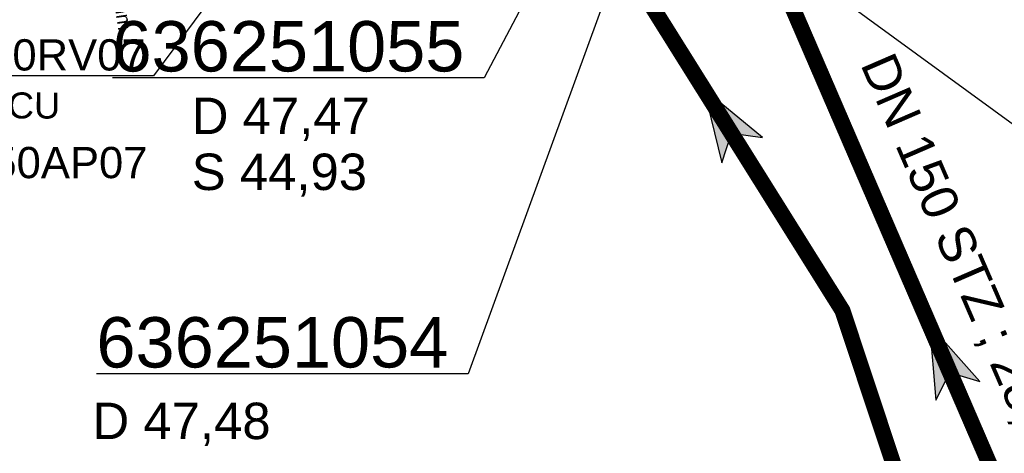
# Model space of a CAD drawing. Extents: x 356718 to 357658, y 5762241 to 5762615.
# Tile 44 of 157: x 357058 to 357083, y 5762310 to 5762320. Entities that reach past the tile are written whole.
import ezdxf
from ezdxf.enums import TextEntityAlignment as Align

# ---------------------------------------------------------------- set-up
doc = ezdxf.new("R2010")
doc.units = 0
doc.header["$MEASUREMENT"] = 0
doc.linetypes.add('AUSGEZOGEN', pattern=[0])
doc.linetypes.add('STRICHPUNKT', pattern=[5, 2, -1, 1, -1])
doc.layers.get('0').update_dxf_attribs({"linetype": 'AUSGEZOGEN'})
for name, color, linetype, true_color in [('114_00133_Schachtnummer', 7, 'AUSGEZOGEN', 0x000000), ('114_10391_Deckelhoehe', 7, 'AUSGEZOGEN', 0x000000), ('114_10392_Schachtnummer', 7, 'AUSGEZOGEN', 0x000000), ('114_10393_Sohlhoehe', 7, 'AUSGEZOGEN', 0x000000), ('121_10376_Haltungen_Mischwasser', 6, 'STRICHPUNKT', 0xff00ff), ('123_00048_Fliessrichtungspfeil', 7, 'AUSGEZOGEN', 0x000000), ('124_10395_Standard1', 7, 'AUSGEZOGEN', 0x000000), ('124_10626_Standard__Laenge____1', 7, 'AUSGEZOGEN', 0x000000), ('141_10868_Stutzen__141_', 7, 'AUSGEZOGEN', 0x000000)]:
    doc.layers.add(name, color=color, linetype=linetype, true_color=true_color)
doc.styles.add('ARIAL', font='arial.ttf', dxfattribs={"height": 1.5})
doc.styles.get("Standard").update_dxf_attribs({"font": 'arial.ttf', "height": 1})

# ---------------------------------------------------------------- blocks, each defined once
blk = doc.blocks.new('FLI')
at = {"color": 0, "linetype": 'AUSGEZOGEN'}
blk.add_lwpolyline([(-0.4, 0), (-0.9, -0.6), (0.9, 0), (-0.9, 0.6), (-0.4, 0)], close=True, dxfattribs=at)
at = {"color": 0}
for points in [[(-0.4, 0), (0.9, 0), (-0.9, 0.6)], [(-0.9, -0.6), (0.9, 0), (-0.4, 0)]]:
    blk.add_solid(points, dxfattribs=at)

msp = doc.modelspace()

# ---------------------------------------------------------------- linework, layer by layer
at = {"layer": '114_00133_Schachtnummer', "color": 18, "linetype": 'AUSGEZOGEN', "true_color": 0x000000}
msp.add_lwpolyline([(357065.515, 5762324.216), (357061.691, 5762319.061), (357053.298, 5762319.061)], dxfattribs=at)
at = {"layer": '114_10392_Schachtnummer', "color": 18, "linetype": 'AUSGEZOGEN', "true_color": 0x000000}
for points in [[(357075.685, 5762329.842), (357069.969, 5762319.015), (357060.661, 5762319.015)], [(357074.928, 5762326.3), (357069.566, 5762311.61), (357060.258, 5762311.61)], [(357077.592, 5762321.947), (357084.663, 5762316.796), (357093.971, 5762316.796)]]:
    msp.add_lwpolyline(points, dxfattribs=at)
at = {"layer": '121_10376_Haltungen_Mischwasser', "color": 6, "linetype": 'STRICHPUNKT', "true_color": 0xff00ff, "const_width": 0.4}
for points in [[(357069.527, 5762280.399), (357076.296, 5762287.295), (357081.294, 5762295.03), (357082.365, 5762302.883), (357078.939, 5762313.191), (357072.954, 5762322.736), (357075.067, 5762326.191)], [(357085.741, 5762302.13), (357077.283, 5762321.701)]]:
    msp.add_lwpolyline(points, dxfattribs=at)

# ---------------------------------------------------------------- block references
at = {"layer": '123_00048_Fliessrichtungspfeil', "color": 18, "true_color": 0x000000}
for p, rotation in [((357075.947, 5762317.964), 122), ((357081.471, 5762312.009), 113.3)]:
    msp.add_blockref('FLI', p, dxfattribs=dict(at, rotation=rotation))

# ---------------------------------------------------------------- texts
at = {"layer": '114_00133_Schachtnummer', "color": 18, "true_color": 0x000000, "style": 'ARIAL'}
for s, p in [('636251050RV07', (357053.298, 5762319.977)), ('636251050AP07', (357053.404, 5762317.283))]:
    msp.add_text(s, height=0.78136, dxfattribs=at).set_placement(p, align=Align.TOP_LEFT)
at = {"layer": '114_10391_Deckelhoehe', "color": 18, "true_color": 0x000000, "style": 'ARIAL'}
for s, p in [('D 47,47', (357062.645, 5762318.517)), ('D 47,48', (357060.16, 5762310.886))]:
    msp.add_text(s, height=0.9116, dxfattribs=at).set_placement(p, align=Align.TOP_LEFT)
at = {"layer": '114_10392_Schachtnummer', "color": 18, "true_color": 0x000000, "style": 'ARIAL'}
for s, p in [('636251055', (357060.661, 5762320.431)), ('636251054', (357060.258, 5762313.026))]:
    msp.add_text(s, height=1.2601, dxfattribs=at).set_placement(p, align=Align.TOP_LEFT)
at = {"layer": '114_10393_Sohlhoehe', "color": 18, "true_color": 0x000000, "style": 'ARIAL'}
msp.add_text('S 44,93', height=0.9116, dxfattribs=at).set_placement((357062.645, 5762317.117), align=Align.TOP_LEFT)
at = {"layer": '124_10395_Standard1', "color": 18, "true_color": 0x000000, "style": 'ARIAL'}
msp.add_text('DN 150 STZ ; 28,12m ; 6,76‰', height=0.91158, rotation=293.4, dxfattribs=at).set_placement((357080.215, 5762319.718), align=Align.TOP_LEFT)
at = {"layer": '124_10626_Standard__Laenge____1', "color": 18, "true_color": 0x000000, "style": 'ARIAL'}
msp.add_text('DN 150 PVCU', height=0.65113, rotation=359.8, dxfattribs=at).set_placement((357053.49, 5762318.664), align=Align.TOP_LEFT)
at = {"layer": '141_10868_Stutzen__141_', "color": 18, "true_color": 0x000000}
msp.add_text('BCABA 150,00mm', height=0.35326, rotation=278.4, dxfattribs=at).set_placement((357060.554, 5762324.329), align=Align.TOP_LEFT)

doc.saveas('drawing.dxf')
